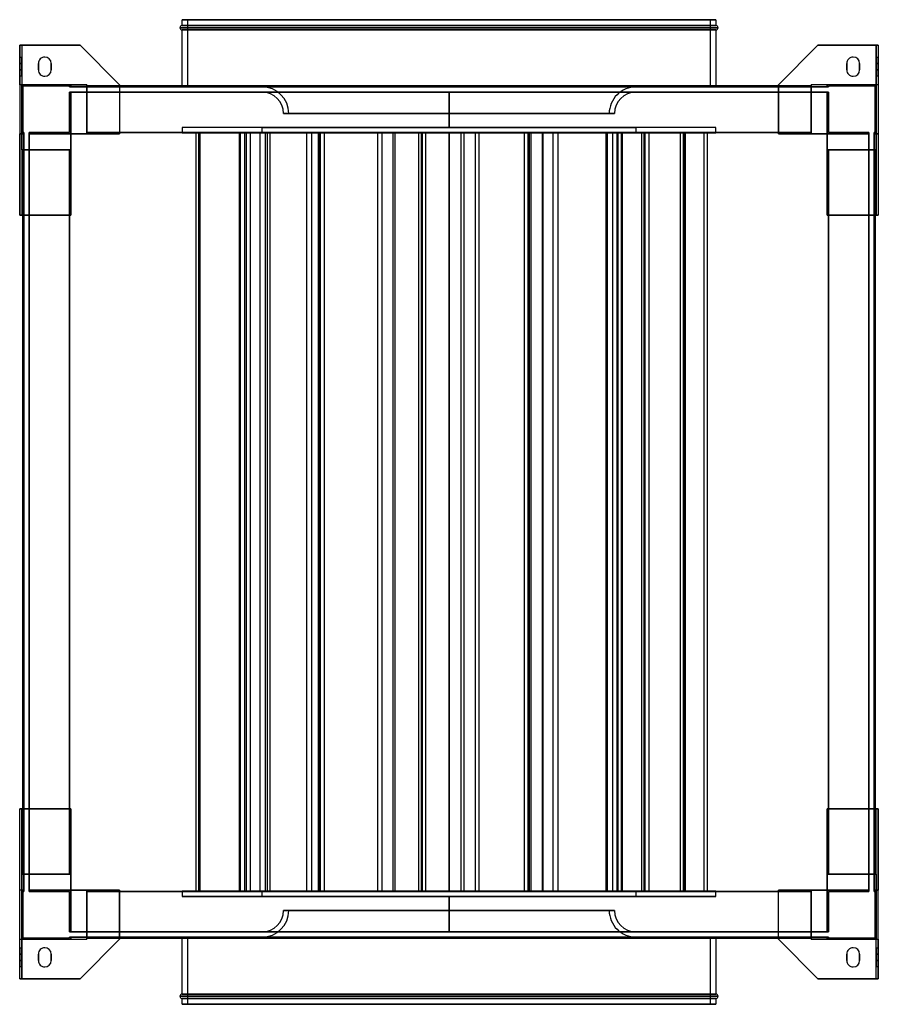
# Model space of a CAD drawing. Header units: millimetres. Extents: x -402 to 402, y -461 to 461.
import ezdxf

# ---------------------------------------------------------------- set-up
doc = ezdxf.new("R2010")
doc.units = ezdxf.units.MM
doc.layers.add('MAIN-1', color=7, linetype='Continuous')

msp = doc.modelspace()

# ---------------------------------------------------------------- linework, layer by layer
at = {"layer": 'MAIN-1'}
for p, q in [((-250, 461), (250, 461)), ((-250, 455.5), (-250, 461)), ((250, 461), (-250, 461)), ((245, 461), (-245, 461)), ((-245, 461), (-245, 398)), ((-245, 461), (245, 461)), ((245, 398), (245, 461)), ((250, 461), (250, 455.5)), ((252, 453.5), (-252, 453.5)), ((-252, 453.5), (252, 453.5)), ((-250, 455.5), (250, 455.5)), ((250, 455.5), (-250, 455.5)), ((-250, 451.5), (250, 451.5)), ((250, 451.5), (-250, 451.5)), ((-250, 399), (-250, 451.5)), ((250, 451.5), (250, 399)), ((-402, 437), (-400, 437)), ((-402, 400), (-402, 437)), ((-345.5, 437), (-402, 437)), ((-402, 437), (-402, 437)), ((-402, 437), (-402, 278)), ((-400, 437), (-345.5, 437)), ((-400, 437), (-400, 400)), ((-400, 437), (-400, 437)), ((-400, 437), (-400, 400)), ((-308.5, 400), (-345.5, 437)), ((-345.5, 437), (-308.5, 400)), ((-345.5, 437), (-345.5, 437)), ((345.5, 437), (308.5, 400)), ((308.5, 400), (345.5, 437)), ((345.5, 437), (400, 437)), ((345.5, 437), (345.5, 437)), ((402, 437), (345.5, 437)), ((400, 437), (400, 400)), ((400, 400), (400, 437)), ((400, 437), (400, 437)), ((400, 437), (402, 437)), ((402, 437), (402, 278)), ((402, 437), (402, 400)), ((402, 437), (402, 437)), ((-402, 426), (-400, 426)), ((-402, 420), (-402, 426)), ((-402, 426), (-402, 420)), ((-400, 426), (-400, 420)), ((-400, 420), (-400, 426)), ((-378.5, 426), (-378.5, 426)), ((378.5, 426), (378.5, 426)), ((400, 426), (402, 426)), ((400, 420), (400, 426)), ((400, 426), (400, 420)), ((402, 426), (402, 420)), ((402, 420), (402, 426)), ((-402, 420), (-400, 420)), ((-400, 420), (-402, 420)), ((-402, 420), (-402, 414)), ((-402, 414), (-402, 420)), ((-400, 414), (-400, 420)), ((-400, 420), (-400, 414)), ((-384.5, 414), (-384.5, 420)), ((-384.5, 420), (-384.5, 420)), ((-384.5, 420), (-384.5, 414)), ((-372.5, 420), (-372.5, 420)), ((-372.5, 420), (-372.5, 414)), ((-372.5, 414), (-372.5, 420)), ((372.5, 414), (372.5, 420)), ((372.5, 420), (372.5, 420)), ((372.5, 420), (372.5, 414)), ((384.5, 420), (384.5, 420)), ((384.5, 420), (384.5, 414)), ((384.5, 414), (384.5, 420)), ((400, 420), (402, 420)), ((400, 414), (400, 420)), ((400, 420), (400, 414)), ((402, 420), (400, 420)), ((402, 414), (402, 420)), ((402, 420), (402, 414)), ((-402, 408), (-402, 414)), ((-400, 414), (-402, 414)), ((-402, 408), (-402, 414)), ((-402, 414), (-400, 414)), ((-400, 408), (-402, 408)), ((-400, 414), (-400, 408)), ((-400, 408), (-400, 414)), ((-384.5, 414), (-384.5, 414)), ((-378.5, 408), (-378.5, 408)), ((-372.5, 414), (-372.5, 414)), ((372.5, 414), (372.5, 414)), ((378.5, 408), (378.5, 408)), ((384.5, 414), (384.5, 414)), ((400, 408), (400, 414)), ((402, 414), (400, 414)), ((400, 408), (400, 414)), ((400, 414), (402, 414)), ((402, 408), (400, 408)), ((402, 414), (402, 408)), ((402, 408), (402, 414)), ((-400, 400), (-402, 400)), ((-402, 400), (-402, 354.25)), ((-339, 400), (-400, 400)), ((-400, 400), (-400, 354.25)), ((-400, 400), (-400, 400)), ((-400, 354.25), (-400, 400)), ((-400, 400), (-354.25, 400)), ((-400, 400), (-400, 354.25)), ((-400, 400), (-354.25, 400)), ((-400, 339), (-400, 400)), ((-400, 400), (-400, 400)), ((-400, 400), (-339, 400)), ((-399, 355.25), (-399, 399)), ((-399, 399), (-355.25, 399)), ((-399, 399), (-399, 399)), ((-355.25, 399), (-399, 399)), ((-399, 399), (-399, 355.25)), ((-355.25, 399), (-355.25, 398)), ((-355.25, 398), (-355.25, 399)), ((-355.25, 399), (-355.25, 399)), ((-355.25, 398), (-354.25, 398)), ((-355.25, 398), (-355.25, 398)), ((-354.25, 398), (-355.25, 398)), ((-354.25, 400), (-354.25, 400)), ((-354.25, 400), (-339, 400)), ((-354.25, 400), (-354.25, 398)), ((-354.25, 398), (-354.25, 400)), ((-354.25, 398), (-354.25, 400)), ((-354.25, 400), (-354.25, 398)), ((-354.25, 400), (-339, 400)), ((-354.25, 400), (-354.25, 400)), ((-354.25, 398), (-339, 398)), ((-354.25, 398), (-354.25, 398)), ((-354.25, 398), (-354.25, 398)), ((-339, 398), (-354.25, 398)), ((-339, 354.25), (-339, 400)), ((-339, 400), (-339, 400)), ((-339, 400), (-339, 398)), ((-339, 398), (-339, 400)), ((-339, 400), (-339, 400)), ((-339, 400), (-339, 354.25)), ((-339, 399), (-339, 398)), ((-339, 399), (-339, 399)), ((-339, 355.25), (-339, 399)), ((-339, 399), (339, 399)), ((-339, 398), (-339, 399)), ((-339, 399), (-339, 355.25)), ((-339, 399), (-339, 399)), ((-339, 399), (339, 399)), ((339, 399), (-339, 399)), ((339, 399), (-339, 399)), ((-339, 398), (-339, 398)), ((-339, 398), (339, 398)), ((-339, 398), (-339, 398)), ((339, 398), (-339, 398)), ((-308.5, 400), (-308.5, 399)), ((-308.5, 400), (-308.5, 400)), ((-308.5, 400), (-308.5, 354.25)), ((-308.5, 399), (-308.5, 354.25)), ((-250, 398), (-250, 399)), ((250, 398), (-250, 398)), ((-250, 398), (250, 398)), ((245, 398), (-245, 398)), ((-245, 398), (245, 398)), ((-175.01, 398.09), (0, 398.09)), ((0, 398.09), (-175.01, 398.09)), ((-175.01, 398.09), (-175.01, 398)), ((-175.01, 398), (0, 398)), ((0, 398.09), (175.01, 398.09)), ((0, 398), (0, 398.09)), ((0, 398.09), (0, 398)), ((175.01, 398.09), (0, 398.09)), ((0, 398), (175.01, 398)), ((175.01, 398.09), (175.01, 398)), ((250, 399), (250, 398)), ((308.5, 399), (308.5, 400)), ((308.5, 400), (308.5, 400)), ((308.5, 400), (308.5, 354.25)), ((308.5, 354.25), (308.5, 399)), ((339, 400), (339, 354.25)), ((400, 400), (339, 400)), ((339, 400), (339, 400)), ((339, 398), (339, 400)), ((354.25, 400), (339, 400)), ((339, 400), (339, 398)), ((339, 354.25), (339, 400)), ((339, 400), (339, 400)), ((354.25, 400), (339, 400)), ((400, 400), (339, 400)), ((339, 399), (339, 398)), ((339, 355.25), (339, 399)), ((339, 399), (339, 399)), ((339, 398), (339, 399)), ((339, 399), (339, 399)), ((339, 399), (339, 355.25)), ((339, 398), (354.25, 398)), ((339, 398), (339, 398)), ((339, 398), (339, 398)), ((354.25, 398), (339, 398)), ((354.25, 400), (354.25, 398)), ((354.25, 398), (354.25, 400)), ((354.25, 400), (354.25, 400)), ((400, 400), (354.25, 400)), ((354.25, 400), (354.25, 398)), ((400, 400), (354.25, 400)), ((354.25, 398), (354.25, 400)), ((354.25, 400), (354.25, 400)), ((355.25, 398), (354.25, 398)), ((354.25, 398), (355.25, 398)), ((354.25, 398), (354.25, 398)), ((354.25, 398), (354.25, 398)), ((355.25, 398), (355.25, 399)), ((355.25, 399), (399, 399)), ((355.25, 399), (355.25, 399)), ((399, 399), (355.25, 399)), ((355.25, 399), (355.25, 398)), ((355.25, 398), (355.25, 398)), ((399, 399), (399, 355.25)), ((399, 399), (399, 399)), ((399, 355.25), (399, 399)), ((400, 400), (400, 400)), ((400, 354.25), (400, 400)), ((400, 400), (400, 354.25)), ((402, 400), (400, 400)), ((400, 354.25), (400, 400)), ((400, 400), (400, 400)), ((400, 400), (400, 339)), ((402, 400), (402, 354.25)), ((-355.25, 393), (-354.25, 393)), ((-355.25, 393), (-355.25, 393)), ((-354.25, 393), (-355.25, 393)), ((-355.25, 393), (-355.25, 355.25)), ((-355.25, 355.25), (-355.25, 393)), ((-354.25, 393), (-339, 393)), ((-354.25, 393), (-354.25, 393)), ((-354.25, 393), (-354.25, 393)), ((-339, 393), (-354.25, 393)), ((-354.25, 393), (-354.25, 354.25)), ((-354.25, 354.25), (-354.25, 393)), ((-354.25, 354.25), (-354.25, 393)), ((-354.25, 393), (-354.25, 354.25)), ((-339, 393), (339, 393)), ((-339, 393), (-339, 393)), ((-339, 393), (-339, 393)), ((339, 393), (-339, 393)), ((-339, 393), (-339, 354.25)), ((-339, 354.25), (-339, 393)), ((-339, 393), (-339, 355.25)), ((-339, 355.25), (-339, 393)), ((245, 393), (-245, 393)), ((245, 393), (-245, 393)), ((245, 393), (-245, 393)), ((-174.99, 393.09), (174.99, 393.09)), ((-174.99, 393.09), (-174.99, 393)), ((174.99, 393.09), (-174.99, 393.09)), ((-174.99, 393), (174.99, 393)), ((174.99, 393), (-174.99, 393)), ((0, 393), (0, 360)), ((0, 393), (0, 393)), ((0, 360), (0, 393)), ((0, 393), (0, 393)), ((174.99, 393), (174.99, 393.09)), ((339, 393), (354.25, 393)), ((339, 393), (339, 393)), ((339, 393), (339, 393)), ((354.25, 393), (339, 393)), ((339, 393), (339, 355.25)), ((339, 355.25), (339, 393)), ((339, 354.25), (339, 393)), ((339, 393), (339, 354.25)), ((355.25, 393), (354.25, 393)), ((354.25, 393), (355.25, 393)), ((354.25, 393), (354.25, 393)), ((354.25, 393), (354.25, 393)), ((354.25, 393), (354.25, 354.25)), ((354.25, 354.25), (354.25, 393)), ((354.25, 354.25), (354.25, 393)), ((354.25, 393), (354.25, 354.25)), ((355.25, 393), (355.25, 393)), ((355.25, 355.25), (355.25, 393)), ((355.25, 393), (355.25, 355.25)), ((155.01, 373.09), (-155.01, 373.09)), ((-155.01, 373.09), (155.01, 373.09)), ((-150.01, 373.09), (150.01, 373.09)), ((150.01, 373.09), (-150.01, 373.09)), ((-250, 360), (-250, 355)), ((250, 360), (-250, 360)), ((250, 360), (-250, 360)), ((-175, 360), (175, 360)), ((-175, 355), (-175, 360)), ((175, 360), (-175, 360)), ((0, 360), (0, 360)), ((0, 360), (0, 360)), ((175, 360), (175, 355)), ((250, 355), (250, 360)), ((-402, 278), (-402, 354.25)), ((-402, 354.25), (-402, 354.25)), ((-402, 354.25), (-400, 354.25)), ((-398, 354.25), (-402, 354.25)), ((-400, 354.25), (-400, 354.25)), ((-400, 354.25), (-398, 354.25)), ((-400, 354.25), (-398, 354.25)), ((-398, 354.25), (-400, 354.25)), ((-400, 354.25), (-400, 354.25)), ((-400, 354.25), (-400, 339)), ((-398, 355.25), (-399, 355.25)), ((-399, 355.25), (-399, 355.25)), ((-399, 355.25), (-398, 355.25)), ((-398, 355.25), (-398, 354.25)), ((-398, 355.25), (-398, 355.25)), ((-398, 354.25), (-398, 355.25)), ((-398, 354.25), (-398, 354.25)), ((-398, 354.25), (-398, 339)), ((-398, 339), (-398, 354.25)), ((-398, 354.25), (-398, 354.25)), ((-355.25, 355.25), (-393, 355.25)), ((-393, 354.25), (-393, 355.25)), ((-393, 355.25), (-393, 354.25)), ((-393, 355.25), (-355.25, 355.25)), ((-393, 355.25), (-393, 355.25)), ((-393, 354.25), (-354.25, 354.25)), ((-393, 354.25), (-354.25, 354.25)), ((-393, 354.25), (-393, 354.25)), ((-393, 354.25), (-393, 339)), ((-393, 339), (-393, 354.25)), ((-393, 354.25), (-393, 354.25)), ((-354.25, 354.25), (-393, 354.25)), ((-354.25, 354.25), (-393, 354.25)), ((-355.25, 355.25), (-355.25, 355.25)), ((-308.5, 354.25), (-354.25, 354.25)), ((-354.25, 354.25), (-354.25, 278)), ((-354.25, 354.25), (-354.25, 339)), ((-354.25, 354.25), (-354.25, 354.25)), ((-339, 354.25), (-354.25, 354.25)), ((-354.25, 354.25), (-354.25, 354.25)), ((-354.25, 354.25), (-354.25, 354.25)), ((-354.25, 354.25), (-339, 354.25)), ((-354.25, 354.25), (-339, 354.25)), ((-354.25, 354.25), (-339, 354.25)), ((-354.25, 339), (-354.25, 354.25)), ((-354.25, 354.25), (-354.25, 354.25)), ((-354.25, 354.25), (-354.25, 339)), ((-354.25, 354.25), (-339, 354.25)), ((-354.25, 339), (-354.25, 354.25)), ((-354.25, 354.25), (-354.25, 339)), ((-339, 354.25), (-354.25, 354.25)), ((-354.25, 354.25), (-354.25, 354.25)), ((-354.25, 354.25), (-354.25, 354.25)), ((-354.25, 354.25), (-339, 354.25)), ((-354.25, 339), (-354.25, 354.25)), ((-354.25, 354.25), (-354.25, 339)), ((-339, 355.25), (-339, 355.25)), ((-339, 355.25), (-339, 354.25)), ((-339, 354.25), (-339, 355.25)), ((-339, 355.25), (-339, 355.25)), ((-339, 355.25), (-339, 355.25)), ((-339, 355.25), (-339, 354.25)), ((339, 355.25), (-339, 355.25)), ((339, 355.25), (-339, 355.25)), ((339, 355.25), (-339, 355.25)), ((-339, 355.25), (339, 355.25)), ((-339, 355.25), (339, 355.25)), ((-339, 354.25), (-339, 355.25)), ((339, 355.25), (-339, 355.25)), ((-339, 355.25), (-339, 355.25)), ((-339, 355.25), (339, 355.25)), ((-339, 355.25), (339, 355.25)), ((-339, 354.25), (-308.5, 354.25)), ((-339, 354.25), (-339, 354.25)), ((-339, 354.25), (-339, 354.25)), ((-339, 354.25), (-339, 354.25)), ((-339, 354.25), (-339, 354.25)), ((-308.5, 354.25), (-308.5, 354.25)), ((-250, 355), (250, 355)), ((250, 355), (-250, 355)), ((-236.88, 355), (-232.99, 355)), ((-189.68, 355), (-236.88, 355)), ((-236.88, -355), (-236.88, 355)), ((-236.65, 355), (-234.38, 355)), ((-169.82, 355), (-236.65, 355)), ((-236.65, -355), (-236.65, 355)), ((-234.38, 355), (-167.55, 355)), ((-234.38, -355), (-234.38, 355)), ((-232.99, 355), (-185.79, 355)), ((-232.99, -355), (-232.99, 355)), ((-196.15, 355), (-191.32, 355)), ((-176.74, 355), (-196.15, 355)), ((-196.15, -355), (-196.15, 355)), ((-195.5, 355), (-195.24, 355)), ((-120.6, 355), (-195.5, 355)), ((-195.5, -355), (-195.5, 355)), ((-195.24, 355), (-120.34, 355)), ((-195.24, -355), (-195.24, 355)), ((-191.32, 355), (-171.91, 355)), ((-191.32, -355), (-191.32, 355)), ((-185.79, 355), (-189.68, 355)), ((-189.68, -355), (-189.68, 355)), ((-185.79, -355), (-185.79, 355)), ((-171.91, 355), (-176.74, 355)), ((-176.74, -355), (-176.74, 355)), ((175, 355), (-175, 355)), ((-175, 355), (175, 355)), ((-171.91, -355), (-171.91, 355)), ((-167.55, 355), (-169.82, 355)), ((-169.82, -355), (-169.82, 355)), ((-167.55, -355), (-167.55, 355)), ((-133.24, 355), (-121.51, 355)), ((-128.3, 355), (-133.24, 355)), ((-133.24, -355), (-133.24, 355)), ((-116.57, 355), (-128.3, 355)), ((-128.3, -355), (-128.3, 355)), ((-120.54, 355), (-122.34, 355)), ((-122.34, 355), (-52.32, 355)), ((-122.34, -355), (-122.34, 355)), ((-121.51, 355), (-116.57, 355)), ((-121.51, -355), (-121.51, 355)), ((-120.34, 355), (-120.6, 355)), ((-120.6, -355), (-120.6, 355)), ((-50.53, 355), (-120.54, 355)), ((-120.54, -355), (-120.54, 355)), ((-120.34, -355), (-120.34, 355)), ((-116.57, -355), (-116.57, 355)), ((-66.7, 355), (-25.85, 355)), ((-62.51, 355), (-66.7, 355)), ((-66.7, -355), (-66.7, 355)), ((-21.66, 355), (-62.51, 355)), ((-62.51, -355), (-62.51, 355)), ((-52.32, 355), (-50.53, 355)), ((-52.32, -355), (-52.32, 355)), ((-50.53, -355), (-50.53, 355)), ((-24.75, 355), (-28.28, 355)), ((-28.28, 355), (24.75, 355)), ((-28.28, -355), (-28.28, 355)), ((-25.85, 355), (-21.66, 355)), ((-25.85, -355), (-25.85, 355)), ((28.28, 355), (-24.75, 355)), ((-24.75, -355), (-24.75, 355)), ((-21.66, -355), (-21.66, 355)), ((0, 355), (0, -355)), ((0, 355), (0, 355)), ((0, -355), (0, 355)), ((0, 355), (0, 355)), ((11.37, 355), (74.27, 355)), ((14.09, 355), (11.37, 355)), ((11.37, -355), (11.37, 355)), ((76.99, 355), (14.09, 355)), ((14.09, -355), (14.09, 355)), ((24.75, 355), (28.28, 355)), ((24.75, -355), (24.75, 355)), ((28.28, -355), (28.28, 355)), ((75.33, 355), (70.66, 355)), ((70.66, 355), (97.54, 355)), ((70.66, -355), (70.66, 355)), ((74.27, 355), (76.99, 355)), ((74.27, -355), (74.27, 355)), ((102.2, 355), (75.33, 355)), ((75.33, -355), (75.33, 355)), ((76.99, -355), (76.99, 355)), ((87.47, 355), (161.55, 355)), ((88.26, 355), (87.47, 355)), ((87.47, -355), (87.47, 355)), ((162.33, 355), (88.26, 355)), ((88.26, -355), (88.26, 355)), ((97.54, 355), (102.2, 355)), ((97.54, -355), (97.54, 355)), ((102.2, -355), (102.2, 355)), ((147.16, 355), (148.46, 355)), ((219.61, 355), (147.16, 355)), ((147.16, -355), (147.16, 355)), ((148.46, 355), (220.9, 355)), ((148.46, -355), (148.46, 355)), ((153.46, 355), (158.45, 355)), ((157.38, 355), (153.46, 355)), ((153.46, -355), (153.46, 355)), ((162.38, 355), (157.38, 355)), ((157.38, -355), (157.38, 355)), ((158.45, 355), (162.38, 355)), ((158.45, -355), (158.45, 355)), ((161.55, 355), (162.33, 355)), ((161.55, -355), (161.55, 355)), ((162.33, -355), (162.33, 355)), ((162.38, -355), (162.38, 355)), ((180.62, 355), (183.77, 355)), ((238.91, 355), (180.62, 355)), ((180.62, -355), (180.62, 355)), ((182.85, 355), (187.3, 355)), ((216.9, 355), (182.85, 355)), ((182.85, -355), (182.85, 355)), ((183.77, 355), (242.05, 355)), ((183.77, -355), (183.77, 355)), ((187.3, 355), (221.35, 355)), ((187.3, -355), (187.3, 355)), ((221.35, 355), (216.9, 355)), ((216.9, -355), (216.9, 355)), ((220.9, 355), (219.61, 355)), ((219.61, -355), (219.61, 355)), ((220.9, -355), (220.9, 355)), ((221.35, -355), (221.35, 355)), ((242.05, 355), (238.91, 355)), ((238.91, -355), (238.91, 355)), ((242.05, -355), (242.05, 355)), ((308.5, 354.25), (339, 354.25)), ((308.5, 354.25), (308.5, 354.25)), ((354.25, 354.25), (308.5, 354.25)), ((339, 355.25), (339, 355.25)), ((339, 355.25), (339, 354.25)), ((339, 354.25), (339, 355.25)), ((339, 355.25), (339, 355.25)), ((339, 354.25), (339, 355.25)), ((339, 355.25), (339, 355.25)), ((339, 355.25), (339, 354.25)), ((339, 355.25), (339, 355.25)), ((339, 354.25), (339, 354.25)), ((339, 354.25), (339, 354.25)), ((339, 354.25), (339, 354.25)), ((354.25, 354.25), (339, 354.25)), ((354.25, 354.25), (339, 354.25)), ((354.25, 354.25), (339, 354.25)), ((339, 354.25), (354.25, 354.25)), ((339, 354.25), (354.25, 354.25)), ((354.25, 354.25), (339, 354.25)), ((339, 354.25), (339, 354.25)), ((354.25, 354.25), (339, 354.25)), ((354.25, 278), (354.25, 354.25)), ((354.25, 339), (354.25, 354.25)), ((354.25, 354.25), (354.25, 354.25)), ((354.25, 354.25), (354.25, 354.25)), ((354.25, 354.25), (354.25, 354.25)), ((393, 354.25), (354.25, 354.25)), ((393, 354.25), (354.25, 354.25)), ((354.25, 354.25), (354.25, 339)), ((354.25, 354.25), (354.25, 354.25)), ((354.25, 339), (354.25, 354.25)), ((354.25, 354.25), (354.25, 339)), ((354.25, 339), (354.25, 354.25)), ((354.25, 354.25), (354.25, 354.25)), ((354.25, 354.25), (354.25, 354.25)), ((354.25, 354.25), (354.25, 339)), ((354.25, 339), (354.25, 354.25)), ((354.25, 354.25), (393, 354.25)), ((354.25, 354.25), (393, 354.25)), ((393, 355.25), (355.25, 355.25)), ((355.25, 355.25), (393, 355.25)), ((355.25, 355.25), (355.25, 355.25)), ((393, 355.25), (393, 354.25)), ((393, 354.25), (393, 355.25)), ((393, 355.25), (393, 355.25)), ((393, 339), (393, 354.25)), ((393, 354.25), (393, 354.25)), ((393, 354.25), (393, 354.25)), ((393, 354.25), (393, 339)), ((399, 355.25), (398, 355.25)), ((398, 354.25), (398, 355.25)), ((398, 355.25), (398, 355.25)), ((398, 355.25), (399, 355.25)), ((398, 355.25), (398, 354.25)), ((398, 339), (398, 354.25)), ((402, 354.25), (398, 354.25)), ((398, 354.25), (398, 354.25)), ((400, 354.25), (398, 354.25)), ((398, 354.25), (398, 354.25)), ((398, 354.25), (398, 339)), ((400, 354.25), (398, 354.25)), ((398, 354.25), (400, 354.25)), ((399, 355.25), (399, 355.25)), ((400, 354.25), (400, 354.25)), ((400, 354.25), (402, 354.25)), ((400, 339), (400, 354.25)), ((400, 354.25), (400, 354.25)), ((402, 354.25), (402, 354.25)), ((402, 354.25), (402, 278)), ((-400, 339), (-354.25, 339)), ((-400, 339), (-400, 278)), ((-400, 339), (-400, 339)), ((-400, 339), (-400, 278)), ((-400, 339), (-398, 339)), ((-400, 339), (-354.25, 339)), ((-400, 339), (-400, 339)), ((-400, 339), (-398, 339)), ((-399, 339), (-355.25, 339)), ((-399, -339), (-399, 339)), ((-399, 339), (-399, 339)), ((-399, 339), (-399, -339)), ((-398, 339), (-399, 339)), ((-399, -339), (-399, 339)), ((-399, 339), (-399, 339)), ((-399, 339), (-399, -339)), ((-355.25, 339), (-399, 339)), ((-399, 339), (-398, 339)), ((-398, -339), (-398, 339)), ((-398, 339), (-398, 339)), ((-398, 339), (-398, -339)), ((-398, 339), (-398, 339)), ((-393, 339), (-354.25, 339)), ((-393, 339), (-393, 339)), ((-393, 339), (-355.25, 339)), ((-355.25, 339), (-393, 339)), ((-393, 339), (-393, 339)), ((-393, 339), (-354.25, 339)), ((-393, 339), (-393, -339)), ((-393, -339), (-393, 339)), ((-355.25, 339), (-355.25, -339)), ((-354.25, 339), (-355.25, 339)), ((-355.25, 339), (-354.25, 339)), ((-355.25, -339), (-355.25, 339)), ((-355.25, 339), (-355.25, 339)), ((-355.25, 339), (-355.25, -339)), ((-355.25, 339), (-354.25, 339)), ((-355.25, -339), (-355.25, 339)), ((-355.25, 339), (-355.25, -339)), ((-354.25, 339), (-355.25, 339)), ((-355.25, 339), (-355.25, 339)), ((-355.25, -339), (-355.25, 339)), ((-355.25, 339), (-355.25, 339)), ((-355.25, 339), (-355.25, -339)), ((-355.25, -339), (-355.25, 339)), ((-355.25, 339), (-355.25, 339)), ((-354.25, 278), (-354.25, 339)), ((-354.25, 339), (-354.25, 339)), ((-354.25, 339), (-354.25, 339)), ((-354.25, 339), (-354.25, 339)), ((-354.25, 339), (-354.25, 339)), ((354.25, 339), (400, 339)), ((354.25, 339), (354.25, 278)), ((354.25, 339), (354.25, 339)), ((355.25, 339), (354.25, 339)), ((354.25, 339), (355.25, 339)), ((354.25, 339), (354.25, 339)), ((393, 339), (354.25, 339)), ((354.25, 339), (355.25, 339)), ((355.25, 339), (354.25, 339)), ((354.25, 339), (354.25, 339)), ((354.25, 339), (354.25, 339)), ((393, 339), (354.25, 339)), ((400, 339), (354.25, 339)), ((399, 339), (355.25, 339)), ((355.25, 339), (355.25, 339)), ((355.25, -339), (355.25, 339)), ((355.25, 339), (355.25, -339)), ((355.25, 339), (355.25, 339)), ((355.25, -339), (355.25, 339)), ((355.25, 339), (355.25, -339)), ((355.25, 339), (393, 339)), ((355.25, 339), (355.25, -339)), ((355.25, -339), (355.25, 339)), ((355.25, 339), (355.25, 339)), ((393, 339), (355.25, 339)), ((355.25, 339), (355.25, 339)), ((355.25, 339), (399, 339)), ((355.25, 339), (355.25, -339)), ((355.25, -339), (355.25, 339)), ((393, 339), (393, 339)), ((393, 339), (393, 339)), ((393, -339), (393, 339)), ((393, 339), (393, -339)), ((400, 339), (398, 339)), ((398, 339), (398, 339)), ((398, 339), (399, 339)), ((399, 339), (398, 339)), ((398, 339), (398, 339)), ((400, 339), (398, 339)), ((398, 339), (398, -339)), ((398, -339), (398, 339)), ((399, 339), (399, 339)), ((399, 339), (399, 339)), ((399, 339), (399, -339)), ((399, -339), (399, 339)), ((399, 339), (399, -339)), ((399, -339), (399, 339)), ((400, 339), (400, 278)), ((400, 278), (400, 339)), ((400, 339), (400, 339)), ((400, 339), (400, 339)), ((-402, 278), (-354.25, 278)), ((-400, 278), (-402, 278)), ((-402, 278), (-402, 278)), ((-399, 278), (-400, 278)), ((-400, 278), (-400, 278)), ((-354.25, 278), (-399, 278)), ((-354.25, 278), (-354.25, 278)), ((354.25, 278), (402, 278)), ((399, 278), (354.25, 278)), ((354.25, 278), (354.25, 278)), ((400, 278), (399, 278)), ((402, 278), (400, 278)), ((400, 278), (400, 278)), ((402, 278), (402, 278)), ((-402, -437), (-402, -278)), ((-354.25, -278), (-402, -278)), ((-402, -354.25), (-402, -278)), ((-402, -278), (-402, -278)), ((-402, -278), (-400, -278)), ((-400, -339), (-400, -278)), ((-400, -278), (-399, -278)), ((-400, -278), (-400, -339)), ((-400, -278), (-400, -278)), ((-399, -278), (-354.25, -278)), ((-354.25, -339), (-354.25, -278)), ((-354.25, -278), (-354.25, -354.25)), ((-354.25, -278), (-354.25, -278)), ((354.25, -278), (354.25, -339)), ((354.25, -278), (399, -278)), ((402, -278), (354.25, -278)), ((354.25, -278), (354.25, -278)), ((354.25, -354.25), (354.25, -278)), ((399, -278), (400, -278)), ((400, -278), (402, -278)), ((400, -339), (400, -278)), ((400, -339), (400, -278)), ((400, -278), (400, -278)), ((402, -278), (402, -354.25)), ((402, -278), (402, -278)), ((402, -437), (402, -278)), ((-354.25, -339), (-400, -339)), ((-400, -339), (-400, -339)), ((-400, -339), (-398, -339)), ((-400, -339), (-398, -339)), ((-400, -339), (-400, -339)), ((-400, -339), (-354.25, -339)), ((-400, -339), (-400, -354.25)), ((-400, -400), (-400, -339)), ((-398, -339), (-399, -339)), ((-399, -339), (-399, -339)), ((-399, -339), (-355.25, -339)), ((-355.25, -339), (-399, -339)), ((-399, -339), (-399, -339)), ((-399, -339), (-398, -339)), ((-398, -339), (-398, -339)), ((-398, -339), (-398, -354.25)), ((-398, -339), (-398, -339)), ((-398, -354.25), (-398, -339)), ((-355.25, -339), (-393, -339)), ((-393, -339), (-393, -339)), ((-393, -339), (-354.25, -339)), ((-393, -339), (-354.25, -339)), ((-393, -339), (-393, -339)), ((-393, -339), (-355.25, -339)), ((-393, -339), (-393, -354.25)), ((-393, -354.25), (-393, -339)), ((-355.25, -339), (-355.25, -339)), ((-355.25, -339), (-354.25, -339)), ((-354.25, -339), (-355.25, -339)), ((-355.25, -339), (-355.25, -339)), ((-354.25, -339), (-355.25, -339)), ((-355.25, -339), (-354.25, -339)), ((-355.25, -339), (-355.25, -339)), ((-355.25, -339), (-355.25, -339)), ((-354.25, -339), (-354.25, -354.25)), ((-354.25, -339), (-354.25, -339)), ((-354.25, -354.25), (-354.25, -339)), ((-354.25, -339), (-354.25, -339)), ((-354.25, -339), (-354.25, -354.25)), ((-354.25, -354.25), (-354.25, -339)), ((-354.25, -339), (-354.25, -354.25)), ((-354.25, -339), (-354.25, -339)), ((-354.25, -354.25), (-354.25, -339)), ((-354.25, -339), (-354.25, -339)), ((-354.25, -339), (-354.25, -354.25)), ((400, -339), (354.25, -339)), ((354.25, -354.25), (354.25, -339)), ((354.25, -339), (354.25, -339)), ((354.25, -339), (355.25, -339)), ((354.25, -339), (354.25, -354.25)), ((355.25, -339), (354.25, -339)), ((354.25, -339), (354.25, -339)), ((354.25, -354.25), (354.25, -339)), ((393, -339), (354.25, -339)), ((354.25, -339), (354.25, -354.25)), ((355.25, -339), (354.25, -339)), ((354.25, -354.25), (354.25, -339)), ((354.25, -339), (355.25, -339)), ((354.25, -339), (354.25, -339)), ((393, -339), (354.25, -339)), ((354.25, -339), (354.25, -339)), ((400, -339), (354.25, -339)), ((354.25, -339), (354.25, -354.25)), ((354.25, -354.25), (354.25, -339)), ((355.25, -339), (355.25, -339)), ((393, -339), (355.25, -339)), ((355.25, -339), (355.25, -339)), ((355.25, -339), (399, -339)), ((355.25, -339), (355.25, -339)), ((355.25, -339), (355.25, -339)), ((355.25, -339), (393, -339)), ((399, -339), (355.25, -339)), ((393, -339), (393, -339)), ((393, -339), (393, -339)), ((393, -354.25), (393, -339)), ((393, -339), (393, -354.25)), ((398, -354.25), (398, -339)), ((400, -339), (398, -339)), ((399, -339), (398, -339)), ((398, -339), (398, -339)), ((400, -339), (398, -339)), ((398, -339), (398, -339)), ((398, -339), (399, -339)), ((398, -339), (398, -354.25)), ((399, -339), (399, -339)), ((399, -339), (399, -339)), ((400, -339), (400, -339)), ((400, -339), (400, -339)), ((400, -354.25), (400, -339)), ((400, -339), (400, -400)), ((-402, -400), (-402, -354.25)), ((-402, -354.25), (-402, -354.25)), ((-400, -354.25), (-402, -354.25)), ((-398, -354.25), (-402, -354.25)), ((-400, -354.25), (-400, -400)), ((-400, -354.25), (-400, -354.25)), ((-400, -400), (-400, -354.25)), ((-400, -354.25), (-400, -400)), ((-400, -354.25), (-398, -354.25)), ((-398, -354.25), (-400, -354.25)), ((-400, -354.25), (-400, -354.25)), ((-400, -354.25), (-398, -354.25)), ((-398, -355.25), (-399, -355.25)), ((-399, -355.25), (-399, -399)), ((-399, -355.25), (-399, -355.25)), ((-399, -399), (-399, -355.25)), ((-399, -355.25), (-398, -355.25)), ((-398, -355.25), (-398, -354.25)), ((-398, -354.25), (-398, -354.25)), ((-398, -354.25), (-398, -355.25)), ((-398, -354.25), (-398, -354.25)), ((-398, -355.25), (-398, -355.25)), ((-393, -354.25), (-393, -355.25)), ((-393, -354.25), (-354.25, -354.25)), ((-393, -354.25), (-354.25, -354.25)), ((-393, -355.25), (-393, -354.25)), ((-393, -354.25), (-393, -354.25)), ((-393, -354.25), (-393, -354.25)), ((-354.25, -354.25), (-393, -354.25)), ((-354.25, -354.25), (-393, -354.25)), ((-355.25, -355.25), (-393, -355.25)), ((-393, -355.25), (-355.25, -355.25)), ((-393, -355.25), (-393, -355.25)), ((-355.25, -393), (-355.25, -355.25)), ((-355.25, -355.25), (-355.25, -393)), ((-355.25, -355.25), (-355.25, -355.25)), ((-354.25, -354.25), (-308.5, -354.25)), ((-354.25, -354.25), (-339, -354.25)), ((-354.25, -354.25), (-354.25, -354.25)), ((-354.25, -393), (-354.25, -354.25)), ((-354.25, -354.25), (-354.25, -393)), ((-354.25, -354.25), (-354.25, -393)), ((-354.25, -354.25), (-354.25, -354.25)), ((-354.25, -393), (-354.25, -354.25)), ((-354.25, -354.25), (-354.25, -354.25)), ((-354.25, -354.25), (-339, -354.25)), ((-354.25, -354.25), (-339, -354.25)), ((-339, -354.25), (-354.25, -354.25)), ((-354.25, -354.25), (-354.25, -354.25)), ((-339, -354.25), (-354.25, -354.25)), ((-354.25, -354.25), (-339, -354.25)), ((-354.25, -354.25), (-354.25, -354.25)), ((-354.25, -354.25), (-354.25, -354.25)), ((-354.25, -354.25), (-339, -354.25)), ((-308.5, -354.25), (-339, -354.25)), ((-339, -400), (-339, -354.25)), ((-339, -354.25), (-339, -354.25)), ((-339, -393), (-339, -354.25)), ((-339, -354.25), (-339, -393)), ((-339, -354.25), (-339, -354.25)), ((-339, -354.25), (-339, -355.25)), ((-339, -355.25), (-339, -354.25)), ((-339, -354.25), (-339, -354.25)), ((-339, -354.25), (-339, -400)), ((-339, -355.25), (-339, -354.25)), ((-339, -354.25), (-339, -354.25)), ((-339, -354.25), (-339, -355.25)), ((-339, -393), (-339, -355.25)), ((-339, -355.25), (-339, -355.25)), ((-339, -355.25), (-339, -399)), ((-339, -355.25), (-339, -355.25)), ((-339, -355.25), (-339, -393)), ((-339, -355.25), (-339, -355.25)), ((339, -355.25), (-339, -355.25)), ((339, -355.25), (-339, -355.25)), ((-339, -355.25), (339, -355.25)), ((339, -355.25), (-339, -355.25)), ((-339, -355.25), (-339, -355.25)), ((-339, -399), (-339, -355.25)), ((-339, -355.25), (339, -355.25)), ((339, -355.25), (-339, -355.25)), ((-339, -355.25), (339, -355.25)), ((-339, -355.25), (339, -355.25)), ((-308.5, -354.25), (-308.5, -399)), ((-308.5, -400), (-308.5, -354.25)), ((-308.5, -354.25), (-308.5, -354.25)), ((250, -355), (-250, -355)), ((-250, -355), (-250, -360)), ((-250, -355), (250, -355)), ((-189.68, -355), (-236.88, -355)), ((-236.88, -355), (-232.99, -355)), ((-169.82, -355), (-236.65, -355)), ((-236.65, -355), (-234.38, -355)), ((-234.38, -355), (-167.55, -355)), ((-232.99, -355), (-185.79, -355)), ((-176.74, -355), (-196.15, -355)), ((-196.15, -355), (-191.32, -355)), ((-120.6, -355), (-195.5, -355)), ((-195.5, -355), (-195.24, -355)), ((-195.24, -355), (-120.34, -355)), ((-191.32, -355), (-171.91, -355)), ((-185.79, -355), (-189.68, -355)), ((-171.91, -355), (-176.74, -355)), ((-175, -355), (175, -355)), ((-175, -360), (-175, -355)), ((175, -355), (-175, -355)), ((-167.55, -355), (-169.82, -355)), ((-128.3, -355), (-133.24, -355)), ((-133.24, -355), (-121.51, -355)), ((-116.57, -355), (-128.3, -355)), ((-122.34, -355), (-52.32, -355)), ((-120.54, -355), (-122.34, -355)), ((-121.51, -355), (-116.57, -355)), ((-120.34, -355), (-120.6, -355)), ((-50.53, -355), (-120.54, -355)), ((-62.51, -355), (-66.7, -355)), ((-66.7, -355), (-25.85, -355)), ((-21.66, -355), (-62.51, -355)), ((-52.32, -355), (-50.53, -355)), ((-28.28, -355), (24.75, -355)), ((-24.75, -355), (-28.28, -355)), ((-25.85, -355), (-21.66, -355)), ((28.28, -355), (-24.75, -355)), ((0, -355), (0, -355)), ((0, -355), (0, -355)), ((14.09, -355), (11.37, -355)), ((11.37, -355), (74.27, -355)), ((76.99, -355), (14.09, -355)), ((24.75, -355), (28.28, -355)), ((70.66, -355), (97.54, -355)), ((75.33, -355), (70.66, -355)), ((74.27, -355), (76.99, -355)), ((102.2, -355), (75.33, -355)), ((88.26, -355), (87.47, -355)), ((87.47, -355), (161.55, -355)), ((162.33, -355), (88.26, -355)), ((97.54, -355), (102.2, -355)), ((219.61, -355), (147.16, -355)), ((147.16, -355), (148.46, -355)), ((148.46, -355), (220.9, -355)), ((157.38, -355), (153.46, -355)), ((153.46, -355), (158.45, -355)), ((162.38, -355), (157.38, -355)), ((158.45, -355), (162.38, -355)), ((161.55, -355), (162.33, -355)), ((175, -355), (175, -360)), ((238.91, -355), (180.62, -355)), ((180.62, -355), (183.77, -355)), ((216.9, -355), (182.85, -355)), ((182.85, -355), (187.3, -355)), ((183.77, -355), (242.05, -355)), ((187.3, -355), (221.35, -355)), ((221.35, -355), (216.9, -355)), ((220.9, -355), (219.61, -355)), ((242.05, -355), (238.91, -355)), ((250, -360), (250, -355)), ((339, -354.25), (308.5, -354.25)), ((308.5, -399), (308.5, -354.25)), ((308.5, -400), (308.5, -354.25)), ((308.5, -354.25), (308.5, -354.25)), ((308.5, -354.25), (354.25, -354.25)), ((339, -354.25), (339, -400)), ((339, -354.25), (354.25, -354.25)), ((339, -354.25), (339, -354.25)), ((339, -355.25), (339, -354.25)), ((339, -354.25), (339, -393)), ((339, -355.25), (339, -354.25)), ((339, -354.25), (339, -354.25)), ((339, -400), (339, -354.25)), ((339, -354.25), (339, -354.25)), ((339, -354.25), (339, -355.25)), ((339, -393), (339, -354.25)), ((339, -354.25), (339, -354.25)), ((339, -354.25), (339, -355.25)), ((354.25, -354.25), (339, -354.25)), ((354.25, -354.25), (339, -354.25)), ((354.25, -354.25), (339, -354.25)), ((354.25, -354.25), (339, -354.25)), ((339, -354.25), (354.25, -354.25)), ((354.25, -354.25), (339, -354.25)), ((339, -399), (339, -355.25)), ((339, -355.25), (339, -355.25)), ((339, -393), (339, -355.25)), ((339, -355.25), (339, -393)), ((339, -355.25), (339, -355.25)), ((339, -355.25), (339, -355.25)), ((339, -355.25), (339, -399)), ((339, -355.25), (339, -355.25)), ((354.25, -354.25), (354.25, -354.25)), ((354.25, -393), (354.25, -354.25)), ((354.25, -354.25), (354.25, -393)), ((354.25, -354.25), (354.25, -393)), ((354.25, -354.25), (354.25, -354.25)), ((354.25, -393), (354.25, -354.25)), ((354.25, -354.25), (354.25, -354.25)), ((393, -354.25), (354.25, -354.25)), ((393, -354.25), (354.25, -354.25)), ((354.25, -354.25), (354.25, -354.25)), ((354.25, -354.25), (354.25, -354.25)), ((354.25, -354.25), (354.25, -354.25)), ((354.25, -354.25), (393, -354.25)), ((354.25, -354.25), (393, -354.25)), ((355.25, -355.25), (355.25, -393)), ((393, -355.25), (355.25, -355.25)), ((355.25, -393), (355.25, -355.25)), ((355.25, -355.25), (393, -355.25)), ((355.25, -355.25), (355.25, -355.25)), ((393, -355.25), (393, -354.25)), ((393, -354.25), (393, -355.25)), ((393, -354.25), (393, -354.25)), ((393, -354.25), (393, -354.25)), ((393, -355.25), (393, -355.25)), ((398, -354.25), (402, -354.25)), ((398, -354.25), (398, -355.25)), ((400, -354.25), (398, -354.25)), ((398, -355.25), (398, -354.25)), ((398, -354.25), (398, -354.25)), ((398, -354.25), (398, -354.25)), ((398, -354.25), (400, -354.25)), ((400, -354.25), (398, -354.25)), ((399, -355.25), (398, -355.25)), ((398, -355.25), (399, -355.25)), ((398, -355.25), (398, -355.25)), ((399, -399), (399, -355.25)), ((399, -355.25), (399, -399)), ((399, -355.25), (399, -355.25)), ((400, -400), (400, -354.25)), ((400, -354.25), (400, -400)), ((400, -354.25), (400, -354.25)), ((402, -354.25), (400, -354.25)), ((400, -400), (400, -354.25)), ((400, -354.25), (400, -354.25)), ((402, -400), (402, -354.25)), ((402, -354.25), (402, -354.25)), ((-250, -360), (250, -360)), ((250, -360), (-250, -360)), ((175, -360), (-175, -360)), ((-175, -360), (175, -360)), ((0, -360), (0, -393)), ((0, -360), (0, -360)), ((0, -393), (0, -360)), ((0, -360), (0, -360)), ((-155.01, -373.09), (155.01, -373.09)), ((155.01, -373.09), (-155.01, -373.09)), ((150.01, -373.09), (-150.01, -373.09)), ((-150.01, -373.09), (150.01, -373.09)), ((-355.25, -393), (-354.25, -393)), ((-355.25, -393), (-355.25, -393)), ((-354.25, -393), (-355.25, -393)), ((-354.25, -393), (-339, -393)), ((-354.25, -393), (-354.25, -393)), ((-354.25, -393), (-354.25, -393)), ((-339, -393), (-354.25, -393)), ((-339, -393), (339, -393)), ((-339, -393), (-339, -393)), ((-339, -393), (-339, -393)), ((339, -393), (-339, -393)), ((-245, -393), (245, -393)), ((-245, -393), (245, -393)), ((-245, -393), (245, -393)), ((-174.99, -393), (-174.99, -393.09)), ((174.99, -393), (-174.99, -393)), ((-174.99, -393), (174.99, -393)), ((174.99, -393.09), (-174.99, -393.09)), ((-174.99, -393.09), (174.99, -393.09)), ((0, -393), (0, -393)), ((0, -393), (0, -393)), ((174.99, -393.09), (174.99, -393)), ((339, -393), (354.25, -393)), ((339, -393), (339, -393)), ((339, -393), (339, -393)), ((354.25, -393), (339, -393)), ((355.25, -393), (354.25, -393)), ((354.25, -393), (355.25, -393)), ((354.25, -393), (354.25, -393)), ((354.25, -393), (354.25, -393)), ((355.25, -393), (355.25, -393)), ((-402, -400), (-400, -400)), ((-402, -437), (-402, -400)), ((-400, -400), (-339, -400)), ((-400, -437), (-400, -400)), ((-400, -400), (-400, -400)), ((-400, -400), (-400, -437)), ((-400, -400), (-354.25, -400)), ((-400, -400), (-400, -400)), ((-400, -400), (-339, -400)), ((-400, -400), (-354.25, -400)), ((-399, -399), (-355.25, -399)), ((-399, -399), (-399, -399)), ((-355.25, -399), (-399, -399)), ((-355.25, -398), (-354.25, -398)), ((-355.25, -398), (-355.25, -398)), ((-354.25, -398), (-355.25, -398)), ((-355.25, -399), (-355.25, -398)), ((-355.25, -398), (-355.25, -399)), ((-355.25, -399), (-355.25, -399)), ((-354.25, -398), (-339, -398)), ((-354.25, -398), (-354.25, -398)), ((-354.25, -398), (-354.25, -398)), ((-339, -398), (-354.25, -398)), ((-354.25, -400), (-354.25, -398)), ((-354.25, -398), (-354.25, -400)), ((-354.25, -400), (-354.25, -398)), ((-354.25, -398), (-354.25, -400)), ((-354.25, -400), (-354.25, -400)), ((-354.25, -400), (-339, -400)), ((-354.25, -400), (-339, -400)), ((-354.25, -400), (-354.25, -400)), ((-345.5, -437), (-308.5, -400)), ((-308.5, -400), (-345.5, -437)), ((-339, -398), (339, -398)), ((-339, -398), (-339, -398)), ((-339, -398), (-339, -398)), ((339, -398), (-339, -398)), ((-339, -400), (-339, -398)), ((-339, -399), (-339, -398)), ((-339, -398), (-339, -399)), ((-339, -398), (-339, -400)), ((-339, -399), (-339, -399)), ((-339, -399), (339, -399)), ((-339, -399), (-339, -399)), ((-339, -399), (339, -399)), ((339, -399), (-339, -399)), ((339, -399), (-339, -399)), ((-339, -400), (-339, -400)), ((-339, -400), (-339, -400)), ((-308.5, -399), (-308.5, -400)), ((-308.5, -400), (-308.5, -400)), ((-250, -398), (250, -398)), ((-250, -399), (-250, -398)), ((250, -398), (-250, -398)), ((-250, -451.5), (-250, -399)), ((-245, -398), (-245, -461)), ((-245, -398), (245, -398)), ((245, -398), (-245, -398)), ((0, -398), (-175.01, -398)), ((-175.01, -398.09), (-175.01, -398)), ((0, -398.09), (-175.01, -398.09)), ((-175.01, -398.09), (0, -398.09)), ((0, -398), (0, -398.09)), ((175.01, -398), (0, -398)), ((0, -398.09), (0, -398)), ((175.01, -398.09), (0, -398.09)), ((0, -398.09), (175.01, -398.09)), ((175.01, -398.09), (175.01, -398)), ((245, -461), (245, -398)), ((250, -398), (250, -399)), ((250, -399), (250, -451.5)), ((308.5, -400), (308.5, -399)), ((308.5, -400), (345.5, -437)), ((308.5, -400), (308.5, -400)), ((345.5, -437), (308.5, -400)), ((339, -400), (339, -398)), ((339, -398), (339, -398)), ((339, -398), (339, -399)), ((339, -398), (354.25, -398)), ((339, -398), (339, -398)), ((354.25, -398), (339, -398)), ((339, -399), (339, -398)), ((339, -398), (339, -400)), ((339, -399), (339, -399)), ((339, -399), (339, -399)), ((339, -400), (400, -400)), ((339, -400), (339, -400)), ((354.25, -400), (339, -400)), ((339, -400), (339, -400)), ((354.25, -400), (339, -400)), ((400, -400), (339, -400)), ((355.25, -398), (354.25, -398)), ((354.25, -398), (355.25, -398)), ((354.25, -398), (354.25, -398)), ((354.25, -398), (354.25, -398)), ((354.25, -400), (354.25, -398)), ((354.25, -398), (354.25, -400)), ((354.25, -400), (354.25, -398)), ((354.25, -398), (354.25, -400)), ((400, -400), (354.25, -400)), ((354.25, -400), (354.25, -400)), ((354.25, -400), (354.25, -400)), ((400, -400), (354.25, -400)), ((355.25, -398), (355.25, -398)), ((355.25, -398), (355.25, -399)), ((355.25, -399), (355.25, -398)), ((355.25, -399), (399, -399)), ((355.25, -399), (355.25, -399)), ((399, -399), (355.25, -399)), ((399, -399), (399, -399)), ((400, -437), (400, -400)), ((400, -400), (400, -400)), ((400, -437), (400, -400)), ((400, -400), (402, -400)), ((400, -400), (400, -400)), ((402, -400), (402, -437)), ((-402, -408), (-400, -408)), ((-402, -414), (-402, -408)), ((-402, -408), (-402, -414)), ((-402, -414), (-400, -414)), ((-400, -414), (-402, -414)), ((-402, -414), (-402, -420)), ((-402, -420), (-402, -414)), ((-400, -408), (-400, -414)), ((-400, -414), (-400, -408)), ((-400, -414), (-400, -420)), ((-400, -420), (-400, -414)), ((-384.5, -414), (-384.5, -414)), ((-384.5, -420), (-384.5, -414)), ((-384.5, -414), (-384.5, -420)), ((-378.5, -408), (-378.5, -408)), ((-372.5, -414), (-372.5, -420)), ((-372.5, -414), (-372.5, -414)), ((-372.5, -420), (-372.5, -414)), ((372.5, -414), (372.5, -414)), ((372.5, -420), (372.5, -414)), ((372.5, -414), (372.5, -420)), ((378.5, -408), (378.5, -408)), ((384.5, -414), (384.5, -420)), ((384.5, -414), (384.5, -414)), ((384.5, -420), (384.5, -414)), ((400, -408), (402, -408)), ((400, -414), (400, -408)), ((400, -408), (400, -414)), ((400, -414), (402, -414)), ((400, -414), (400, -420)), ((400, -420), (400, -414)), ((402, -414), (400, -414)), ((402, -408), (402, -414)), ((402, -414), (402, -408)), ((402, -420), (402, -414)), ((402, -414), (402, -420)), ((-402, -426), (-402, -420)), ((-400, -420), (-402, -420)), ((-402, -420), (-400, -420)), ((-402, -420), (-402, -426)), ((-400, -420), (-400, -426)), ((-400, -426), (-400, -420)), ((-384.5, -420), (-384.5, -420)), ((-372.5, -420), (-372.5, -420)), ((372.5, -420), (372.5, -420)), ((384.5, -420), (384.5, -420)), ((400, -426), (400, -420)), ((402, -420), (400, -420)), ((400, -420), (400, -426)), ((400, -420), (402, -420)), ((402, -420), (402, -426)), ((402, -426), (402, -420)), ((-400, -426), (-402, -426)), ((-378.5, -426), (-378.5, -426)), ((378.5, -426), (378.5, -426)), ((402, -426), (400, -426)), ((-402, -437), (-345.5, -437)), ((-400, -437), (-402, -437)), ((-402, -437), (-402, -437)), ((-345.5, -437), (-400, -437)), ((-400, -437), (-400, -437)), ((-345.5, -437), (-345.5, -437)), ((400, -437), (345.5, -437)), ((345.5, -437), (345.5, -437)), ((345.5, -437), (402, -437)), ((400, -437), (400, -437)), ((402, -437), (400, -437)), ((402, -437), (402, -437)), ((250, -451.5), (-250, -451.5)), ((-250, -451.5), (250, -451.5)), ((-252, -453.5), (252, -453.5)), ((252, -453.5), (-252, -453.5)), ((250, -455.5), (-250, -455.5)), ((-250, -461), (-250, -455.5)), ((-250, -455.5), (250, -455.5)), ((250, -461), (-250, -461)), ((-250, -461), (250, -461)), ((-245, -461), (245, -461)), ((245, -461), (-245, -461)), ((250, -455.5), (250, -461))]:
    msp.add_line(p, q, dxfattribs=at)
for centre, radius, start, end in [((-250, 453.5), 2, 89.99998, 180.00002), ((-250, 453.5), 2, 180.00002, 270.00002), ((250, 453.5), 2, 0, 89.99998), ((250, 453.5), 2, 270.00002, 0), ((-378.5, 420), 6, 89.99998, 180.00002), ((-378.5, 420), 6, 89.99998, 180.00002), ((-378.5, 420), 6, 0, 89.99998), ((-378.5, 420), 6, 0, 89.99998), ((378.5, 420), 6, 89.99998, 180.00002), ((378.5, 420), 6, 89.99998, 180.00002), ((378.5, 420), 6, 0, 89.99998), ((378.5, 420), 6, 0, 89.99998), ((-378.5, 414), 6, 180.00002, 270.00002), ((-378.5, 414), 6, 180.00002, 270.00002), ((-378.5, 414), 6, 270.00002, 0), ((-378.5, 414), 6, 270.00002, 0), ((378.5, 414), 6, 180.00002, 270.00002), ((378.5, 414), 6, 180.00002, 270.00002), ((378.5, 414), 6, 270.00002, 0), ((378.5, 414), 6, 270.00002, 0), ((-175.01, 373.09), 25, 0, 89.99998), ((175.01, 373.09), 25, 89.99998, 180.00002), ((-175.01, 373.09), 20, 0, 89.94269), ((175.01, 373.09), 20, 90.05728, 180.00002), ((-175.01, -373.09), 25, 270.00002, 0), ((-175.01, -373.09), 20, 270.05731, 0), ((175.01, -373.09), 25, 180.00002, 270.00002), ((175.01, -373.09), 20, 180.00002, 269.94272), ((-378.5, -414), 6, 89.99998, 180.00002), ((-378.5, -414), 6, 89.99998, 180.00002), ((-378.5, -414), 6, 0, 89.99998), ((-378.5, -414), 6, 0, 89.99998), ((378.5, -414), 6, 89.99998, 180.00002), ((378.5, -414), 6, 89.99998, 180.00002), ((378.5, -414), 6, 0, 89.99998), ((378.5, -414), 6, 0, 89.99998), ((-378.5, -420), 6, 180.00002, 270.00002), ((-378.5, -420), 6, 180.00002, 270.00002), ((-378.5, -420), 6, 270.00002, 0), ((-378.5, -420), 6, 270.00002, 0), ((378.5, -420), 6, 180.00002, 270.00002), ((378.5, -420), 6, 180.00002, 270.00002), ((378.5, -420), 6, 270.00002, 0), ((378.5, -420), 6, 270.00002, 0), ((-250, -453.5), 2, 89.99998, 180.00002), ((250, -453.5), 2, 0, 89.99998), ((-250, -453.5), 2, 180.00002, 270.00002), ((250, -453.5), 2, 270.00002, 0)]:
    msp.add_arc(centre, radius, start, end, dxfattribs=at)

doc.saveas('drawing.dxf')
